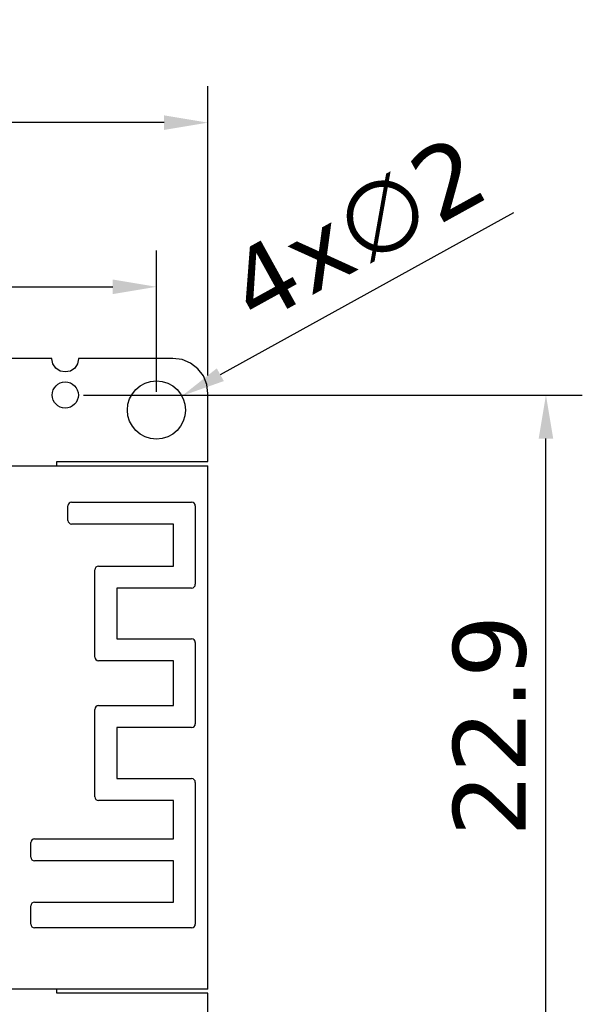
# Model space of a CAD drawing. Header units: millimetres. Extents: x 446.4 to 531.6, y 209.3 to 278.3.
# Tile 47 of 47: x 512.3 to 531.6, y 244.5 to 278.3. Entities that reach past the tile are written whole.
import ezdxf

# ---------------------------------------------------------------- set-up
doc = ezdxf.new("R2010")
doc.units = ezdxf.units.MM
doc.header["$LTSCALE"] = 30.734
doc.header["$PDMODE"] = 3
doc.header["$PDSIZE"] = 0.3125
doc.layers.get('0').update_dxf_attribs({"linetype": 'CONTINUOUS'})
doc.layers.get('Defpoints').update_dxf_attribs({"linetype": 'CONTINUOUS'})
doc.layers.add('dim', color=6, linetype='CONTINUOUS', lineweight=9)
doc.styles.add('Verdana', font='verdana.ttf', dxfattribs={"height": 2.5})
doc.dimstyles.new('aaaaaaaa 3.0', dxfattribs={"dimtxt": 2.5, "dimasz": 1.5, "dimexe": 1.25, "dimexo": 0.625, "dimtad": 1, "dimdec": 1, "dimzin": 9, "dimdsep": 46, "dimtxsty": 'Verdana', "dimcen": 0, "dimazin": 0, "dimtfac": 1, "dimtofl": 0, "dimtmove": 0, "dimatfit": 3, "dimfxl": 1, "dimlwd": 25, "dimlwe": 25, "dimarcsym": 0})

# ---------------------------------------------------------------- blocks, each defined once
blk = doc.blocks.new('*D26')
at = {"layer": 'Defpoints', "color": 0}
for p in [(463.724, 274.797), (463.724, 265.48), (518.734, 265.48)]:
    blk.add_point(p, dxfattribs=at)
at = {"layer": 'dim', "color": 0, "lineweight": 25}
for p, q in [((463.724, 266.105), (463.724, 276.047)), ((518.734, 266.105), (518.734, 276.047)), ((517.234, 274.797), (465.224, 274.797))]:
    blk.add_line(p, q, dxfattribs=at)
at = {"layer": 'dim', "color": 0}
for points in [[(465.224, 275.047), (465.224, 274.547), (463.724, 274.797)], [(517.234, 274.547), (517.234, 275.047), (518.734, 274.797)]]:
    blk.add_solid(points, dxfattribs=at)
at = {"layer": 'dim', "color": 0, "insert": (489.529, 276.698), "char_height": 2.5, "attachment_point": 5, "style": 'Verdana'}
blk.add_mtext('55', dxfattribs=at)
blk = doc.blocks.new('*D29')
at = {"layer": 'Defpoints', "color": 0}
for p in [(516.969, 269.152), (465.499, 264.915), (516.969, 264.915)]:
    blk.add_point(p, dxfattribs=at)
at = {"layer": 'dim', "color": 0, "lineweight": 25}
for p, q in [((465.499, 265.54), (465.499, 270.402)), ((516.969, 265.54), (516.969, 270.402)), ((466.999, 269.152), (515.469, 269.152))]:
    blk.add_line(p, q, dxfattribs=at)
at = {"layer": 'dim', "color": 0}
for points in [[(466.999, 269.402), (466.999, 268.902), (465.499, 269.152)], [(515.469, 268.902), (515.469, 269.402), (516.969, 269.152)]]:
    blk.add_solid(points, dxfattribs=at)
at = {"layer": 'dim', "color": 0, "insert": (491.234, 271.057), "char_height": 2.5, "attachment_point": 5, "style": 'Verdana'}
blk.add_mtext('51.5', dxfattribs=at)
blk = doc.blocks.new('*D30')
at = {"layer": 'Defpoints', "color": 0}
for p in [(517.852, 265.403), (516.086, 264.427)]:
    blk.add_point(p, dxfattribs=at)
at = {"layer": 'dim', "color": 0, "lineweight": 25}
blk.add_line((529.238, 271.698), (519.164, 266.129), dxfattribs=at)
at = {"layer": 'dim', "color": 0}
blk.add_solid([(519.043, 266.347), (519.285, 265.91), (517.852, 265.403)], dxfattribs=at)
at = {"layer": 'dim', "color": 0, "insert": (523.842, 271.114), "char_height": 2.5, "attachment_point": 5, "rotation": 28.9375, "style": 'Verdana'}
blk.add_mtext('4x∅2', dxfattribs=at)
blk = doc.blocks.new('*D34')
at = {"layer": 'Defpoints', "color": 0}
for p in [(513.834, 265.43), (530.359, 265.43), (513.834, 242.57)]:
    blk.add_point(p, dxfattribs=at)
at = {"layer": 'dim', "color": 0, "lineweight": 25}
for p, q in [((514.459, 265.43), (531.609, 265.43)), ((530.359, 244.07), (530.359, 263.93)), ((514.459, 242.57), (531.609, 242.57))]:
    blk.add_line(p, q, dxfattribs=at)
at = {"layer": 'dim', "color": 0}
for points in [[(530.609, 263.93), (530.109, 263.93), (530.359, 265.43)], [(530.109, 244.07), (530.609, 244.07), (530.359, 242.57)]]:
    blk.add_solid(points, dxfattribs=at)
at = {"layer": 'dim', "color": 0, "insert": (528.433, 254.061), "char_height": 2.5, "attachment_point": 5, "rotation": 90, "style": 'Verdana'}
blk.add_mtext('22.9', dxfattribs=at)

msp = doc.modelspace()

# ---------------------------------------------------------------- linework, layer by layer
at = {"linetype": 'Continuous'}
for p, q in [((513.377, 266.69), (511.751, 266.689)), ((513.375, 266.68), (513.377, 266.69)), ((513.41, 266.505), (513.375, 266.68)), ((513.51, 266.356), (513.41, 266.505)), ((514.258, 266.505), (514.159, 266.356)), ((514.293, 266.68), (514.258, 266.505)), ((517.534, 266.69), (514.291, 266.69)), ((514.291, 266.69), (514.293, 266.68)), ((517.848, 266.649), (517.534, 266.69)), ((518.139, 266.528), (517.848, 266.649)), ((518.39, 266.336), (518.139, 266.528)), ((513.659, 266.256), (513.51, 266.356)), ((513.834, 266.222), (513.659, 266.256)), ((514.01, 266.256), (513.834, 266.222)), ((514.159, 266.356), (514.01, 266.256)), ((518.582, 266.085), (518.39, 266.336)), ((518.703, 265.793), (518.582, 266.085)), ((518.734, 265.48), (518.703, 265.793)), ((518.734, 263.144), (518.734, 265.48)), ((513.539, 263.144), (518.734, 263.144)), ((513.539, 262.994), (513.539, 263.144)), ((511.519, 262.994), (518.734, 262.994)), ((518.734, 244.994), (518.734, 262.994)), ((513.926, 261.12), (513.926, 261.62)), ((514.053, 261.747), (518.178, 261.747)), ((518.305, 261.62), (518.305, 258.92)), ((517.551, 260.993), (514.053, 260.993)), ((517.551, 259.547), (517.551, 260.993)), ((514.851, 256.42), (514.851, 259.42)), ((514.978, 259.547), (517.551, 259.547)), ((518.178, 258.793), (515.605, 258.793)), ((515.605, 258.793), (515.605, 257.047)), ((515.605, 257.047), (518.178, 257.047)), ((518.305, 256.92), (518.305, 254.12)), ((517.551, 256.293), (514.978, 256.293)), ((517.551, 254.747), (517.551, 256.293)), ((514.978, 254.747), (517.551, 254.747)), ((514.851, 251.61), (514.851, 254.62)), ((518.178, 253.993), (515.605, 253.993)), ((515.605, 253.993), (515.605, 252.237)), ((515.605, 252.237), (518.178, 252.237)), ((518.305, 252.11), (518.305, 247.236)), ((517.551, 251.483), (514.978, 251.483)), ((517.551, 250.163), (517.551, 251.483)), ((512.651, 249.536), (512.651, 250.036)), ((512.778, 250.163), (517.551, 250.163)), ((517.551, 249.409), (512.778, 249.409)), ((517.551, 247.99), (517.551, 249.409)), ((512.778, 247.99), (517.551, 247.99)), ((512.651, 247.236), (512.651, 247.863)), ((518.178, 247.109), (512.778, 247.109)), ((518.734, 244.994), (511.519, 244.994)), ((513.539, 244.856), (513.539, 244.994)), ((518.734, 244.856), (513.539, 244.856)), ((518.745, 242.52), (518.734, 244.856))]:
    msp.add_line(p, q, dxfattribs=at)
for centre, radius in [((513.834, 265.43), 0.45), ((516.969, 264.915), 1)]:
    msp.add_circle(centre, radius, dxfattribs=at)
for centre, start, end in [((514.053, 261.62), 90, 180), ((518.178, 261.62), 0, 90), ((514.053, 261.12), 180, 270), ((514.978, 259.42), 90, 180), ((518.178, 258.92), 270, 0), ((518.178, 256.92), 0, 90), ((514.978, 256.42), 180, 270), ((514.978, 254.62), 90, 180), ((518.178, 254.12), 270, 0), ((518.178, 252.11), 0, 90), ((514.978, 251.61), 180, 270), ((512.778, 250.036), 90, 180), ((512.778, 249.536), 180, 270), ((512.778, 247.863), 90, 180), ((512.778, 247.236), 180, 270), ((518.178, 247.236), 270, 0)]:
    msp.add_arc(centre, 0.127, start, end, dxfattribs=at)

# ---------------------------------------------------------------- dimensions: what is measured, and where the dimension line sits
at = {"layer": 'dim'}
dim = msp.add_linear_dim(base=(463.724, 274.797), p1=(518.734, 265.48), p2=(463.724, 265.48), dimstyle='aaaaaaaa 3.0', dxfattribs=at)
dim.commit()
dim.dimension.update_dxf_attribs({"geometry": '*D26', "text_midpoint": (489.529, 274.797), "dimtype": 160})
dim = msp.add_diameter_dim_2p(p1=(516.086, 264.427), p2=(517.852, 265.403), text='4x<>', dimstyle='aaaaaaaa 3.0', override={"dimtxsty": 'Verdana'}, dxfattribs=at)
dim.commit()
dim.dimension.update_dxf_attribs({"geometry": '*D30', "text_midpoint": (523.551, 268.554), "dimtype": 163})
dim = msp.add_linear_dim(base=(516.969, 269.152), p1=(465.499, 264.915), p2=(516.969, 264.915), dimstyle='aaaaaaaa 3.0', dxfattribs=at)
dim.commit()
dim.dimension.update_dxf_attribs({"geometry": '*D29', "text_midpoint": (491.234, 271.057)})
dim = msp.add_linear_dim(base=(530.359, 265.43), p1=(513.834, 242.57), p2=(513.834, 265.43), angle=90, dimstyle='aaaaaaaa 3.0', dxfattribs=at)
dim.commit()
dim.dimension.update_dxf_attribs({"geometry": '*D34', "text_midpoint": (530.359, 254.061), "dimtype": 160})

doc.saveas('drawing.dxf')
